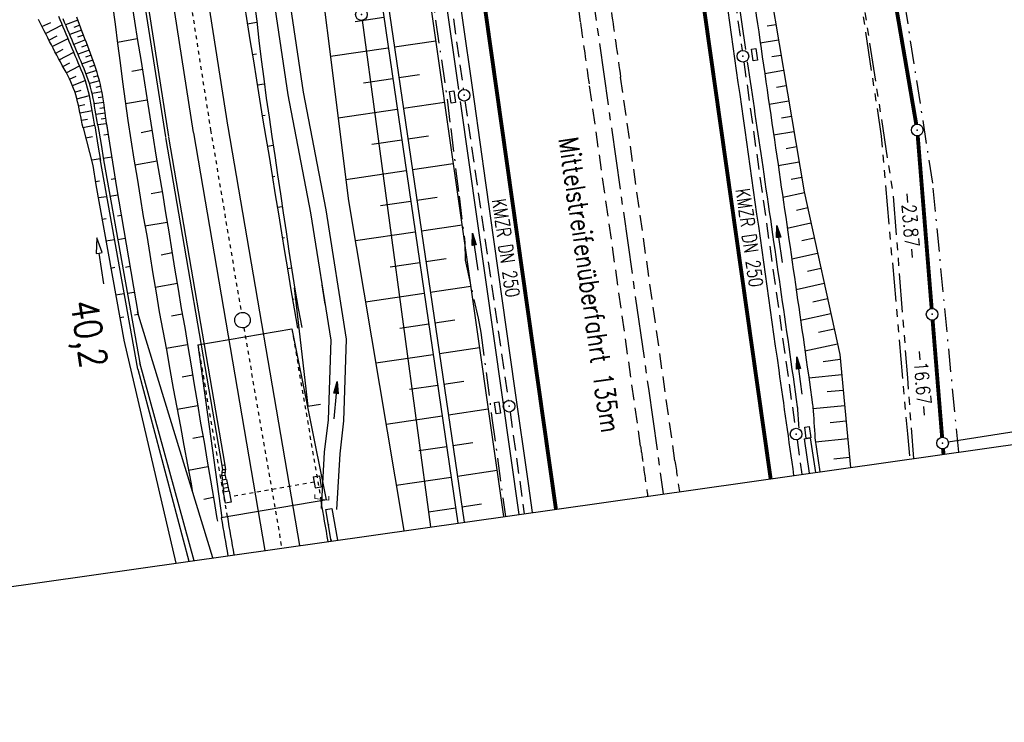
# Model space of a CAD drawing. Extents: x 446457 to 447032, y 444506 to 445688.
# Tile 4 of 83: x 446741 to 446869, y 444506 to 444596. Entities that reach past the tile are written whole.
import ezdxf
from ezdxf.enums import TextEntityAlignment as Align

# ---------------------------------------------------------------- set-up
doc = ezdxf.new("R2010")
doc.units = 0
doc.header["$LTSCALE"] = 2
doc.header["$MEASUREMENT"] = 0
for name, pattern in [('ACAD_ISO02W100', [0.5, 0.25, -0.25]), ('ACAD_ISO10W100W', [0.5, 0.25, -0.25]), ('ACHSE', [5.5, 4, -0.5, 0.5, -0.5]), ('AUSGEZOGEN', [0]), ('BAB-FM2', [2.6, 1.5, -0.5, 0.1, -0.5]), ('GESTRICH-X2', [1.5, 1, -0.5]), ('PHANTOMX2', [5, 2.5, -0.5, 0.5, -0.5, 0.5, -0.5]), ('STRICHLINIEX2', [0.5, 0.25, -0.25])]:
    doc.linetypes.add(name, pattern=pattern)
doc.layers.get('0').update_dxf_attribs({"linetype": 'AUSGEZOGEN'})
for name, color, linetype in [('204-ABSTAND', 8, 'AUSGEZOGEN'), ('204-GRENZL', 8, 'AUSGEZOGEN'), ('204-GRENZL-BAB', 7, 'AUSGEZOGEN'), ('204-GRENZP-BAB', 7, 'AUSGEZOGEN'), ('ACHSETOP', 250, 'ACHSE'), ('ANMERKUNG', 7, 'CONTINUOUS'), ('BAB_FM', 5, 'BAB-FM2'), ('BOESCHG', 250, 'AUSGEZOGEN'), ('BW-SCHRIFT', 250, 'AUSGEZOGEN'), ('DB-Bahnachse', 7, 'CONTINUOUS'), ('DB-Böschungen', 15, 'CONTINUOUS'), ('DB-Gleisachse', 7, 'CONTINUOUS'), ('DB-GRABEN', 15, 'AUSGEZOGEN'), ('DB-Ingenieurbauwerke', 15, 'CONTINUOUS'), ('DB-Kabelanlagen', 15, 'CONTINUOUS'), ('DB-Regenrückhaltebecken_Vorflutgra', 15, 'CONTINUOUS'), ('FBRTOP', 250, 'AUSGEZOGEN'), ('KANAL', 7, 'GESTRICH-X2'), ('Lichtwellenleiter COLT', 46, 'PHANTOMX2'), ('Lichtwellenleiter GLH', 46, 'PHANTOMX2'), ('MS-UEBERFAHRT', 250, 'GESTRICH-X2'), ('MULDE', 250, 'AUSGEZOGEN'), ('PFEIL', 7, 'CONTINUOUS'), ('PFEILTOP', 200, 'AUSGEZOGEN'), ('Planeinteilung', 250, 'CONTINUOUS'), ('Rinne', 200, 'CONTINUOUS'), ('SCHSYMBOL', 200, 'AUSGEZOGEN'), ('TEXTO', 4, 'CONTINUOUS')]:
    doc.layers.add(name, color=color, linetype=linetype)
doc.styles.add('ROMANS', font='romans.shx', dxfattribs={"width": 0.8})

# ---------------------------------------------------------------- blocks, each defined once
blk = doc.blocks.new('GST')
at = {"color": 0}
blk.add_circle((0, 0), 0.75, dxfattribs=at)
blk.add_point((0, 0), dxfattribs=at)
blk = doc.blocks.new('17')
blk.add_lwpolyline([(-0.76, -1.22), (0.75, -1.22), (0.75, -1.8), (-0.76, -1.8)], close=True)
blk.add_blockref('GST', (0, 0))
blk = doc.blocks.new('13')
blk.add_lwpolyline([(0.76, 1.22), (-0.75, 1.22), (-0.75, 1.8), (0.76, 1.8)], close=True)
at = {"rotation": 180}
blk.add_blockref('GST', (0, 0), dxfattribs=at)
blk = doc.blocks.new('PFEIL2')
at = {"color": 0}
for p, q in [((0.88, 0), (-2.4, -0.01)), ((0.88, -0.27), (0.88, 0.28)), ((0.88, 0.28), (2.43, 0.01)), ((0.91, 0.27), (0.88, 0.26)), ((0.97, 0.26), (0.88, 0.25)), ((1.02, 0.25), (0.88, 0.23)), ((1.07, 0.24), (0.88, 0.21)), ((1.13, 0.23), (0.88, 0.19)), ((1.18, 0.22), (0.88, 0.17)), ((1.24, 0.21), (0.88, 0.15)), ((1.29, 0.21), (0.88, 0.14)), ((1.34, 0.2), (0.88, 0.12)), ((1.4, 0.19), (0.88, 0.1)), ((1.45, 0.18), (0.88, 0.08)), ((1.51, 0.17), (0.88, 0.06)), ((1.56, 0.16), (0.88, 0.04)), ((1.61, 0.15), (0.88, 0.02)), ((1.67, 0.14), (0.88, 0.01)), ((1.72, 0.13), (0.88, -0.01)), ((1.78, 0.12), (0.88, -0.03)), ((1.83, 0.11), (0.88, -0.05)), ((1.88, 0.1), (0.88, -0.07)), ((1.94, 0.09), (0.88, -0.09)), ((2.05, 0.08), (0.88, -0.12)), ((1.99, 0.08), (0.88, -0.11)), ((2.1, 0.07), (0.88, -0.14)), ((2.15, 0.06), (0.88, -0.16)), ((2.21, 0.05), (0.88, -0.18)), ((2.26, 0.04), (0.88, -0.2)), ((2.32, 0.03), (0.88, -0.22)), ((2.37, 0.02), (0.88, -0.23)), ((2.42, 0.01), (0.88, -0.25)), ((2.43, 0.01), (0.88, -0.27))]:
    blk.add_line(p, q, dxfattribs=at)
blk = doc.blocks.new('1135420')
blk.add_line((1135, 0), (1135, 297))

msp = doc.modelspace()

# ---------------------------------------------------------------- linework, layer by layer
at = {"layer": '204-GRENZL'}
msp.add_line((446959.85, 444557.5), (446861.28, 444541.93), dxfattribs=at)
at = {"layer": '204-GRENZL-BAB', "const_width": 0.5, "flags": 128}
for points in [[(446844.42, 444657.11), (446857.14, 444582.96)], [(446857.33, 444581.47), (446859.13, 444559.18)], [(446860.48, 444542.56), (446859.25, 444557.68)], [(446860.6, 444541.06), (446860.66, 444540.37)]]:
    msp.add_lwpolyline(points, dxfattribs=at)
at = {"layer": '204-GRENZL-BAB', "flags": 128}
msp.add_lwpolyline([(446785.6, 444596.38), (446794.43, 444530.98)], dxfattribs=at)
at = {"layer": 'ACHSETOP', "color": 0}
msp.add_lwpolyline([(446727.83, 445217.17), (446745.37, 445093.41), (446759.4, 444994.4), (446773.44, 444895.39), (446790.98, 444771.62), (446808.52, 444647.86), (446822.55, 444548.85), (446824.48, 444535.24)], dxfattribs=at)
at = {"layer": 'BAB_FM'}
for points in [[(446862.62, 444540.65), (446859.27, 444575.35), (446851.6, 444624.75), (446843.34, 444674.07), (446841.63, 444688.48), (446841.23, 444691.45), (446837.45, 444723.75), (446830.25, 444764.13), (446827.21, 444772.77), (446827.21, 444772.77), (446817.95, 444821.93), (446816.5, 444832.07), (446814.41, 444844.56), (446813.44, 444850.64), (446810.13, 444872.9), (446796.62, 444958.13), (446794.7, 444970.14), (446787.28, 445019.58), (446781.51, 445054.49), (446775.97, 445090.7)], [(446794.31, 444601.56), (446796.57, 444586.2), (446797.03, 444582.43), (446798.11, 444573.69), (446798.85, 444567.71), (446798.88, 444565.43), (446800.58, 444557.92), (446800.93, 444556.09), (446802.36, 444545.03), (446804.09, 444532.35)]]:
    msp.add_lwpolyline(points, dxfattribs=at)
at = {"layer": 'BOESCHG'}
for p, q in [((446784.7, 444596.24), (446788.39, 444596.78)), ((446837.87, 444595.65), (446839.02, 444595.84)), ((446839.02, 444595.84), (446839.02, 444595.84)), ((446781.52, 444591.73), (446788.97, 444592.82)), ((446789.76, 444592.95), (446795.1, 444593.74)), ((446837, 444593.47), (446839.35, 444593.87)), ((446839.35, 444593.87), (446839.35, 444593.87)), ((446838.49, 444591.7), (446839.69, 444591.9)), ((446839.68, 444591.9), (446839.69, 444591.9)), ((446790.34, 444588.99), (446793, 444589.39)), ((446837.58, 444589.51), (446840.02, 444589.93)), ((446840.02, 444589.93), (446840.02, 444589.93)), ((446785.78, 444588.31), (446789.55, 444588.87)), ((446839.11, 444587.74), (446840.35, 444587.95)), ((446840.35, 444587.95), (446840.35, 444587.95)), ((446790.92, 444585.04), (446796.23, 444585.82)), ((446838.15, 444585.55), (446840.68, 444585.98)), ((446840.68, 444585.98), (446840.68, 444585.98)), ((446782.51, 444583.79), (446790.13, 444584.91)), ((446839.73, 444583.79), (446841.02, 444584.01)), ((446841.02, 444584.01), (446841.02, 444584.01)), ((446791.5, 444581.08), (446794.15, 444581.47)), ((446838.73, 444581.59), (446841.35, 444582.04)), ((446841.35, 444582.04), (446841.35, 444582.04)), ((446786.86, 444580.39), (446790.71, 444580.95)), ((446840.35, 444579.84), (446841.68, 444580.07)), ((446841.68, 444580.07), (446841.68, 444580.07)), ((446792.08, 444577.12), (446797.36, 444577.9)), ((446839.31, 444577.64), (446842.02, 444578.09)), ((446842.01, 444578.09), (446842.02, 444578.09)), ((446783.51, 444575.85), (446791.29, 444576.99)), ((446840.97, 444575.89), (446842.35, 444576.12)), ((446842.35, 444576.12), (446842.35, 444576.12)), ((446839.91, 444573.54), (446842.69, 444574.15)), ((446842.69, 444574.15), (446842.69, 444574.15)), ((446787.96, 444572.46), (446791.87, 444573.04)), ((446792.66, 444573.16), (446795.29, 444573.55)), ((446841.66, 444571.88), (446843.12, 444572.2)), ((446843.11, 444572.2), (446843.12, 444572.2)), ((446793.24, 444569.21), (446798.49, 444569.98)), ((446840.49, 444569.57), (446843.54, 444570.24)), ((446843.54, 444570.24), (446843.54, 444570.24)), ((446784.72, 444567.94), (446792.45, 444569.08)), ((446842.37, 444567.94), (446843.97, 444568.29)), ((446843.97, 444568.29), (446843.97, 444568.29)), ((446841.06, 444565.61), (446844.4, 444566.33)), ((446844.39, 444566.33), (446844.4, 444566.33)), ((446789.21, 444564.56), (446793.04, 444565.12)), ((446793.82, 444565.25), (446796.44, 444565.63)), ((446843.09, 444564), (446844.82, 444564.38)), ((446844.82, 444564.38), (446844.82, 444564.38)), ((446841.64, 444561.64), (446845.25, 444562.43)), ((446845.25, 444562.43), (446845.25, 444562.43)), ((446786.04, 444560.05), (446793.62, 444561.16)), ((446794.4, 444561.29), (446799.62, 444562.06)), ((446843.8, 444560.06), (446845.68, 444560.47)), ((446845.68, 444560.47), (446845.68, 444560.47)), ((446842.21, 444557.67), (446846.1, 444558.52)), ((446846.1, 444558.52), (446846.1, 444558.52)), ((446794.98, 444557.33), (446797.58, 444557.71)), ((446790.45, 444556.65), (446794.2, 444557.2)), ((446844.51, 444556.12), (446846.53, 444556.56)), ((446846.53, 444556.56), (446846.53, 444556.56)), ((446795.57, 444553.38), (446800.75, 444554.14)), ((446842.77, 444553.7), (446846.96, 444554.61)), ((446846.95, 444554.61), (446846.96, 444554.61)), ((446787.36, 444552.16), (446794.78, 444553.25)), ((446845.12, 444552.34), (446847.31, 444552.65)), ((446847.31, 444552.65), (446847.31, 444552.65)), ((446796.15, 444549.42), (446798.73, 444549.8)), ((446843.27, 444550.24), (446847.51, 444550.66)), ((446847.51, 444550.66), (446847.51, 444550.66)), ((446791.69, 444548.75), (446795.36, 444549.29)), ((446845.62, 444548.46), (446847.7, 444548.66)), ((446847.7, 444548.66), (446847.7, 444548.66)), ((446796.73, 444545.46), (446801.88, 444546.22)), ((446843.81, 444546.28), (446847.89, 444546.67)), ((446847.89, 444546.67), (446847.89, 444546.67)), ((446788.69, 444544.27), (446795.94, 444545.33)), ((446846.01, 444544.48), (446848.09, 444544.68)), ((446848.09, 444544.68), (446848.09, 444544.68)), ((446848.31, 444542.34), (446844.14, 444541.92)), ((446848.28, 444542.69), (446848.28, 444542.69)), ((446792.93, 444540.85), (446796.52, 444541.37)), ((446797.31, 444541.5), (446799.88, 444541.88)), ((446848.47, 444540.7), (446848.47, 444540.7)), ((446848.54, 444539.97), (446846.49, 444539.75)), ((446797.89, 444537.55), (446803.01, 444538.3)), ((446790.01, 444536.38), (446797.1, 444537.42)), ((446794.18, 444532.94), (446797.68, 444533.46)), ((446798.47, 444533.59), (446801.02, 444533.96))]:
    msp.add_line(p, q, dxfattribs=at)
for points in [[(446765, 444713.2), (446772.73, 444661.77), (446783.85, 444573.08), (446790.82, 444531.57), (446791, 444530.5)], [(446771.92, 444711.61), (446779.12, 444661.23), (446788.34, 444597.13), (446797.97, 444531.48)], [(446772.71, 444711.73), (446779.91, 444661.34), (446789.13, 444597.24), (446798.76, 444531.6)], [(446844.06, 444542.47), (446844.69, 444538.11)], [(446848.28, 444542.69), (446848.67, 444538.67)]]:
    msp.add_lwpolyline(points, dxfattribs=at)
msp.add_lwpolyline([(446824.93, 444687.39, -0.00803), (446826.56, 444680.29, -0.011267), (446827.53, 444675.2, -0.000159), (446828.37, 444670.12, -0.006988), (446828.39, 444670, -0.002241), (446829.36, 444662.65, 0.001494), (446830.8, 444651.63, 0.000027), (446831.58, 444645.81, 0.00094), (446831.6, 444645.64, 0.000226), (446831.74, 444644.67, 0.000017), (446833.55, 444631.64, 0.00026), (446835.73, 444616, -0.001155), (446836.21, 444612.48), (446842.66, 444574.26), (446847.26, 444553.24), (446848.28, 444542.69)], format="xyb", dxfattribs=at)
at = {"layer": 'DB-Bahnachse', "linetype": 'ACAD_ISO10W100W'}
for p, q in [((446762.12, 444607.27), (446766.02, 444582.24)), ((446766.02, 444582.24), (446766.22, 444581.04)), ((446766.03, 444582.24), (446769.98, 444558.67)), ((446770.31, 444556.69), (446775.22, 444528.26))]:
    msp.add_line(p, q, dxfattribs=at)
at = {"layer": 'DB-Bahnachse', "linetype": 'Continuous'}
msp.add_ellipse((446770.15, 444557.68), major_axis=(-0.707, 0.707), ratio=1, start_param=2.514591, end_param=8.797776, dxfattribs=at)
at = {"layer": 'DB-Böschungen', "linetype": 'Continuous'}
for p, q in [((446753.38, 444598.34), (446753.72, 444595.86)), ((446755.8, 444598.72), (446756.19, 444596.25)), ((446770.36, 444598.54), (446770.75, 444596.07)), ((446771.64, 444598.75), (446771.98, 444596.27)), ((446753.72, 444595.86), (446754.01, 444593.38)), ((446756.19, 444596.25), (446756.58, 444593.78)), ((446770.75, 444596.07), (446771.14, 444593.61)), ((446770.77, 444595.93), (446772, 444596.12)), ((446771.98, 444596.27), (446772.27, 444593.78)), ((446756.55, 444593.98), (446753.99, 444593.53)), ((446754.01, 444593.38), (446754.35, 444590.9)), ((446756.58, 444593.78), (446757.02, 444591.32)), ((446771.14, 444593.61), (446771.58, 444591.14)), ((446772.27, 444593.78), (446772.56, 444591.3)), ((446771.39, 444591.98), (446771.94, 444592.06)), ((446754.35, 444590.9), (446754.64, 444588.42)), ((446757.02, 444591.32), (446757.41, 444588.85)), ((446771.58, 444591.14), (446771.97, 444588.67)), ((446772.56, 444591.3), (446772.9, 444588.82)), ((446757.22, 444590.04), (446755.85, 444589.77)), ((446754.64, 444588.42), (446754.99, 444585.94)), ((446757.41, 444588.85), (446757.8, 444586.38)), ((446771.97, 444588.67), (446772.36, 444586.21)), ((446772.07, 444588.03), (446772.96, 444588.17)), ((446772.9, 444588.82), (446773.2, 444586.34)), ((446754.99, 444585.94), (446755.33, 444583.46)), ((446757.85, 444586.09), (446755.04, 444585.59)), ((446757.8, 444586.38), (446758.19, 444583.91)), ((446772.36, 444586.21), (446772.75, 444583.74)), ((446773.2, 444586.34), (446773.59, 444583.87)), ((446772.69, 444584.08), (446773.09, 444584.14)), ((446755.33, 444583.46), (446755.72, 444580.94)), ((446758.19, 444583.91), (446758.58, 444581.45)), ((446772.75, 444583.74), (446773.14, 444581.27)), ((446773.59, 444583.87), (446773.93, 444581.39)), ((446758.47, 444582.14), (446757.05, 444581.86)), ((446758.58, 444581.45), (446758.97, 444578.98)), ((446773.93, 444581.39), (446774.32, 444578.92)), ((446755.72, 444580.94), (446756.12, 444578.47)), ((446773.14, 444581.27), (446773.58, 444578.8)), ((446773.37, 444580.14), (446774.11, 444580.26)), ((446758.97, 444578.98), (446759.41, 444576.51)), ((446774.32, 444578.92), (446774.66, 444576.44)), ((446756.12, 444578.47), (446756.56, 444576.01)), ((446759.15, 444578.19), (446756.24, 444577.68)), ((446773.58, 444578.8), (446773.97, 444576.34)), ((446759.41, 444576.51), (446759.8, 444574.05)), ((446773.97, 444576.34), (446774.36, 444573.87)), ((446774.66, 444576.44), (446775.05, 444573.98)), ((446756.56, 444576.01), (446756.95, 444573.54)), ((446773.99, 444576.19), (446774.34, 444576.24)), ((446759.77, 444574.24), (446758.35, 444573.97)), ((446759.8, 444574.05), (446760.2, 444571.53)), ((446774.36, 444573.87), (446774.8, 444571.4)), ((446775.05, 444573.98), (446775.38, 444571.55)), ((446756.95, 444573.54), (446757.34, 444571.07)), ((446760.2, 444571.53), (446760.64, 444569.06)), ((446774.67, 444572.24), (446775.26, 444572.34)), ((446774.8, 444571.4), (446775.19, 444568.94)), ((446775.38, 444571.55), (446775.77, 444569.08)), ((446757.34, 444571.07), (446757.78, 444568.61)), ((446760.44, 444570.3), (446757.54, 444569.79)), ((446760.64, 444569.06), (446761.03, 444566.6)), ((446775.19, 444568.94), (446775.57, 444566.52)), ((446775.77, 444569.08), (446776.11, 444566.6)), ((446757.78, 444568.61), (446758.17, 444566.14)), ((446775.29, 444568.29), (446775.59, 444568.34)), ((446758.17, 444566.14), (446758.56, 444563.67)), ((446761.07, 444566.35), (446759.65, 444566.07)), ((446761.03, 444566.6), (446761.42, 444564.13)), ((446775.57, 444566.52), (446776.01, 444564.05)), ((446776.11, 444566.6), (446776.51, 444564.13)), ((446758.56, 444563.67), (446759, 444561.21)), ((446761.42, 444564.13), (446761.86, 444561.66)), ((446775.96, 444564.35), (446776.46, 444564.43)), ((446776.01, 444564.05), (446776.4, 444561.58)), ((446776.51, 444564.13), (446776.9, 444561.66)), ((446761.74, 444562.41), (446758.89, 444561.9)), ((446759, 444561.21), (446759.39, 444558.74)), ((446761.86, 444561.66), (446762.25, 444559.2)), ((446776.4, 444561.58), (446776.84, 444559.12)), ((446776.9, 444561.66), (446777.34, 444559.2)), ((446776.59, 444560.4), (446776.84, 444560.44)), ((446759.39, 444558.74), (446759.88, 444556.29)), ((446762.25, 444559.2), (446762.69, 444556.73)), ((446776.84, 444559.12), (446777.23, 444556.65)), ((446777.34, 444559.2), (446777.82, 444556.75)), ((446762.37, 444558.45), (446760.99, 444558.19)), ((446759.88, 444556.29), (446760.32, 444553.83)), ((446762.69, 444556.73), (446763.08, 444554.26)), ((446763.04, 444554.51), (446760.28, 444554.02)), ((446760.32, 444553.83), (446760.76, 444551.32)), ((446763.08, 444554.26), (446763.52, 444551.8)), ((446760.76, 444551.32), (446761.2, 444548.85)), ((446763.52, 444551.8), (446763.91, 444549.33)), ((446763.72, 444550.57), (446762.34, 444550.3)), ((446761.2, 444548.85), (446761.69, 444546.4)), ((446763.91, 444549.33), (446764.35, 444546.87)), ((446761.69, 444546.4), (446762.13, 444543.94)), ((446764.39, 444546.63), (446761.73, 444546.15)), ((446764.35, 444546.87), (446764.74, 444544.4)), ((446762.13, 444543.94), (446762.57, 444541.48)), ((446764.74, 444544.4), (446765.18, 444541.94)), ((446765.07, 444542.68), (446763.74, 444542.42)), ((446762.57, 444541.48), (446763.06, 444539.02)), ((446765.18, 444541.94), (446765.57, 444539.47)), ((446765.57, 444539.47), (446766.01, 444537.01)), ((446763.06, 444539.02), (446763.5, 444536.56)), ((446765.69, 444538.73), (446763.18, 444538.28)), ((446766.01, 444537.01), (446766.45, 444534.55)), ((446763.5, 444536.56), (446763.67, 444535.64)), ((446766.36, 444534.79), (446765.14, 444534.54)), ((446766.45, 444534.55), (446766.84, 444532.08)), ((446766.84, 444532.08), (446766.9, 444531.73))]:
    msp.add_line(p, q, dxfattribs=at)
at = {"layer": 'DB-Gleisachse', "linetype": 'Continuous'}
for p, q in [((446748.31, 444681.09), (446763.8, 444581.89)), ((446752.76, 444681.79), (446768.25, 444582.58)), ((446763.82, 444581.86), (446773.05, 444527.95)), ((446768.25, 444582.62), (446777.51, 444528.58))]:
    msp.add_line(p, q, dxfattribs=at)
at = {"layer": 'DB-GRABEN', "linetype": 'Continuous'}
for p, q in [((446751.09, 444582.74), (446751.48, 444580.27)), ((446752.6, 444583.03), (446752.6, 444582.98)), ((446752.6, 444582.98), (446752.99, 444580.51)), ((446752.25, 444581.6), (446752.81, 444581.69)), ((446751.48, 444580.27), (446751.8, 444578.29)), ((446751.88, 444580.33), (446752.19, 444578.35)), ((446752.99, 444580.51), (446753.88, 444574.82)), ((446751.77, 444578.49), (446750.72, 444578.32)), ((446750.83, 444577.63), (446751.22, 444575.16)), ((446756.64, 444551.34), (446751.77, 444578.49)), ((446753.27, 444578.73), (446752.16, 444578.55)), ((446752.19, 444578.35), (446756.94, 444551.93)), ((446751.15, 444575.58), (446751.69, 444575.67)), ((446751.22, 444575.16), (446754.86, 444554.88)), ((446753.71, 444575.93), (446753.18, 444575.85)), ((446753.03, 444573.7), (446754.04, 444573.86)), ((446753.88, 444574.82), (446756.67, 444558.39)), ((446752.65, 444573.59), (446751.52, 444573.46)), ((446752.02, 444570.7), (446752.55, 444570.81)), ((446754.5, 444571.18), (446754, 444571.08)), ((446751.35, 444568.31), (446751.25, 444566.27)), ((446752.04, 444566.39), (446751.35, 444568.31)), ((446753.64, 444568.03), (446752.52, 444567.88)), ((446754.04, 444568.07), (446754.99, 444568.28)), ((446751.25, 444566.27), (446751.64, 444566.33)), ((446751.64, 444566.33), (446752.04, 444566.39)), ((446752.23, 444562.37), (446751.64, 444566.33)), ((446753.15, 444564.4), (446753.68, 444564.51)), ((446755.62, 444564.59), (446755.03, 444564.47)), ((446754.89, 444561.09), (446753.77, 444560.91)), ((446755.28, 444561.15), (446756.18, 444561.3)), ((446780.4, 444562.22), (446780.8, 444559.75)), ((446754.3, 444558.01), (446754.84, 444558.1)), ((446756.67, 444558.39), (446756.21, 444558.32))]:
    msp.add_line(p, q, dxfattribs=at)
at = {"layer": 'DB-Ingenieurbauwerke', "linetype": 'Continuous'}
for p, q in [((446776.8, 444561.83), (446778.59, 444546.56)), ((446766.31, 444527), (446756.61, 444558.75)), ((446764.39, 444554.51), (446776.52, 444556.54)), ((446776.52, 444556.54), (446780.95, 444534.48)), ((446754.81, 444555.1), (446761.52, 444526.32)), ((446764.39, 444554.51), (446767.5, 444532.17)), ((446756.86, 444552.23), (446763.87, 444526.65)), ((446756.64, 444551.34), (446763.23, 444526.56)), ((446778.59, 444546.56), (446780.22, 444546.84)), ((446781.03, 444534.49), (446767.41, 444532.16))]:
    msp.add_line(p, q, dxfattribs=at)
at = {"layer": 'DB-Ingenieurbauwerke', "linetype": 'ACAD_ISO02W100'}
for p, q in [((446776.52, 444556.54), (446780.32, 444534.14)), ((446764.39, 444554.51), (446768.2, 444532.05))]:
    msp.add_line(p, q, dxfattribs=at)
at = {"layer": 'DB-Ingenieurbauwerke', "linetype": 'Continuous'}
for centre, major_axis, start_param, end_param in [((452989.34, 445600.77), (-995.79, 6220.8), 1.582158, 1.583005), ((452976.73, 445597.22), (-998.87, 6220.31), 1.581448, 1.582235), ((452977.5, 445597.44), (-991.65, 6221.47), 1.582622, 1.583412)]:
    msp.add_ellipse(centre, major_axis=major_axis, ratio=1, start_param=start_param, end_param=end_param, dxfattribs=at)
at = {"layer": 'DB-Kabelanlagen', "linetype": 'Continuous'}
for p, q in [((446745.1, 444680.59), (446760.59, 444581.39)), ((446744.7, 444680.53), (446760.2, 444581.33)), ((446760.22, 444581.24), (446767.47, 444538.91)), ((446760.61, 444581.31), (446767.87, 444538.98)), ((446767.86, 444538.98), (446767.47, 444538.91)), ((446767.47, 444538.91), (446767.56, 444538.36)), ((446767.49, 444537.59), (446767.56, 444538.36)), ((446767.97, 444538.37), (446767.56, 444538.36)), ((446767.86, 444538.98), (446767.97, 444538.37)), ((446767.89, 444537.61), (446767.97, 444538.37)), ((446768.1, 444537.13), (446767.46, 444537.02)), ((446767.46, 444537.02), (446767.73, 444535.48)), ((446767.89, 444537.61), (446767.49, 444537.59)), ((446767.49, 444537.59), (446767.58, 444537.04)), ((446767.93, 444537.96), (446767.53, 444538)), ((446767.89, 444537.61), (446767.98, 444537.11)), ((446768.1, 444537.13), (446768.37, 444535.59)), ((446779.29, 444537.46), (446780.07, 444537.6)), ((446779.29, 444537.46), (446779.53, 444536.03)), ((446780.07, 444537.6), (446780.32, 444536.17)), ((446768.2, 444536.58), (446767.56, 444536.47)), ((446768.28, 444536.08), (446767.64, 444535.97)), ((446779.53, 444536.03), (446780.32, 444536.17)), ((446768.44, 444535.6), (446767.65, 444535.47)), ((446767.65, 444535.47), (446767.9, 444534.04)), ((446768.44, 444535.6), (446768.68, 444534.18)), ((446768.68, 444534.18), (446767.9, 444534.04))]:
    msp.add_line(p, q, dxfattribs=at)
at = {"layer": 'DB-Kabelanlagen', "linetype": 'STRICHLINIEX2'}
msp.add_line((446779.41, 444536.75), (446768.55, 444534.89), dxfattribs=at)
at = {"layer": 'DB-Regenrückhaltebecken_Vorflutgra', "linetype": 'Continuous'}
for p, q in [((446746.61, 444596.42), (446746.42, 444596.89)), ((446748.92, 444596.31), (446748.74, 444596.78)), ((446744.06, 444595.98), (446743.83, 444596.5)), ((446744.31, 444595.47), (446744.06, 444595.98)), ((446744.26, 444595.56), (446745.39, 444596.11)), ((446744.55, 444595), (446744.31, 444595.47)), ((446744.71, 444594.68), (446746.87, 444595.79)), ((446746.8, 444595.96), (446746.61, 444596.42)), ((446747, 444595.49), (446746.8, 444595.96)), ((446747.17, 444596.11), (446746.98, 444596.57)), ((446747.19, 444595.03), (446747, 444595.49)), ((446747.37, 444595.65), (446747.17, 444596.11)), ((446748.88, 444596.41), (446747.3, 444595.81)), ((446747.56, 444595.19), (446747.37, 444595.65)), ((446749.13, 444595.77), (446748.35, 444595.47)), ((446749.1, 444595.84), (446748.92, 444596.31)), ((446749.28, 444595.37), (446749.1, 444595.84)), ((446749.46, 444594.91), (446749.28, 444595.37)), ((446744.78, 444594.56), (446744.55, 444595)), ((446745.01, 444594.11), (446744.78, 444594.56)), ((446745.24, 444593.66), (446745.01, 444594.11)), ((446745.15, 444593.83), (446746.2, 444594.37)), ((446747.39, 444594.57), (446747.19, 444595.03)), ((446747.58, 444594.11), (446747.39, 444594.57)), ((446747.76, 444594.73), (446747.56, 444595.19)), ((446747.78, 444593.65), (446747.58, 444594.11)), ((446747.95, 444594.27), (446747.76, 444594.73)), ((446749.37, 444595.12), (446747.84, 444594.54)), ((446748.14, 444593.81), (446747.95, 444594.27)), ((446749.62, 444594.48), (446748.86, 444594.19)), ((446749.63, 444594.44), (446749.46, 444594.91)), ((446749.81, 444593.97), (446749.63, 444594.44)), ((446745.47, 444593.22), (446745.24, 444593.66)), ((446745.7, 444592.77), (446745.47, 444593.22)), ((446745.59, 444592.98), (446747.62, 444594.03)), ((446747.97, 444593.19), (446747.78, 444593.65)), ((446748.17, 444592.73), (446747.97, 444593.19)), ((446748.34, 444593.35), (446748.14, 444593.81)), ((446748.53, 444592.89), (446748.34, 444593.35)), ((446749.86, 444593.84), (446748.38, 444593.26)), ((446748.73, 444592.43), (446748.53, 444592.89)), ((446750.11, 444593.19), (446749.38, 444592.91)), ((446749.99, 444593.5), (446749.81, 444593.97)), ((446750.17, 444593.04), (446749.99, 444593.5)), ((446750.35, 444592.57), (446750.17, 444593.04)), ((446745.93, 444592.33), (446745.7, 444592.77)), ((446746.16, 444591.88), (446745.93, 444592.33)), ((446746.04, 444592.12), (446747.01, 444592.64)), ((446746.39, 444591.44), (446746.16, 444591.88)), ((446746.48, 444591.26), (446748.36, 444592.28)), ((446748.36, 444592.27), (446748.17, 444592.73)), ((446748.56, 444591.81), (446748.36, 444592.27)), ((446748.75, 444591.35), (446748.56, 444591.81)), ((446748.92, 444591.97), (446748.73, 444592.43)), ((446750.36, 444592.54), (446748.91, 444592)), ((446749.12, 444591.51), (446748.92, 444591.97)), ((446750.6, 444591.89), (446749.89, 444591.63)), ((446750.52, 444592.1), (446750.35, 444592.57)), ((446750.69, 444591.63), (446750.52, 444592.1)), ((446750.86, 444591.16), (446750.69, 444591.63)), ((446746.63, 444591), (446746.39, 444591.44)), ((446746.88, 444590.56), (446746.63, 444591)), ((446747.12, 444590.12), (446746.88, 444590.56)), ((446746.95, 444590.42), (446747.84, 444590.91)), ((446747.4, 444589.6), (446749.11, 444590.49)), ((446748.95, 444590.89), (446748.75, 444591.35)), ((446749.14, 444590.43), (446748.95, 444590.89)), ((446749.31, 444591.05), (446749.12, 444591.51)), ((446749.33, 444589.97), (446749.14, 444590.43)), ((446749.51, 444590.59), (446749.31, 444591.05)), ((446750.84, 444591.23), (446749.44, 444590.74)), ((446749.7, 444590.12), (446749.51, 444590.59)), ((446751.07, 444590.57), (446750.39, 444590.34)), ((446751.03, 444590.68), (446750.86, 444591.16)), ((446751.21, 444590.17), (446751.03, 444590.68)), ((446747.36, 444589.68), (446747.12, 444590.12)), ((446747.59, 444589.24), (446747.36, 444589.68)), ((446747.79, 444588.84), (446747.59, 444589.24)), ((446747.82, 444588.78), (446748.66, 444589.18)), ((446749.52, 444589.51), (446749.33, 444589.97)), ((446749.69, 444589.05), (446749.52, 444589.51)), ((446749.86, 444588.58), (446749.69, 444589.05)), ((446749.89, 444589.66), (446749.7, 444590.12)), ((446750.07, 444589.18), (446749.89, 444589.66)), ((446751.3, 444589.91), (446749.96, 444589.48)), ((446750.24, 444588.71), (446750.07, 444589.18)), ((446751.5, 444589.23), (446750.85, 444589.04)), ((446751.38, 444589.66), (446751.21, 444590.17)), ((446751.53, 444589.14), (446751.38, 444589.66)), ((446751.67, 444588.62), (446751.53, 444589.14)), ((446747.99, 444588.43), (446747.79, 444588.84)), ((446748.16, 444588.01), (446747.99, 444588.43)), ((446748.33, 444587.59), (446748.16, 444588.01)), ((446748.19, 444587.95), (446749.84, 444588.62)), ((446750.01, 444588.11), (446749.86, 444588.58)), ((446750.15, 444587.63), (446750.01, 444588.11)), ((446750.39, 444588.23), (446750.24, 444588.71)), ((446751.69, 444588.55), (446750.39, 444588.21)), ((446750.53, 444587.74), (446750.39, 444588.23)), ((446750.66, 444587.25), (446750.53, 444587.74)), ((446751.86, 444587.86), (446751.22, 444587.71)), ((446751.8, 444588.1), (446751.67, 444588.62)), ((446751.92, 444587.57), (446751.8, 444588.1)), ((446748.48, 444587.17), (446748.33, 444587.59)), ((446748.62, 444586.74), (446748.48, 444587.17)), ((446748.5, 444587.11), (446749.32, 444587.38)), ((446748.75, 444586.3), (446748.62, 444586.74)), ((446748.77, 444586.24), (446750.39, 444586.68)), ((446750.27, 444587.16), (446750.15, 444587.63)), ((446750.39, 444586.67), (446750.27, 444587.16)), ((446750.49, 444586.19), (446750.39, 444586.67)), ((446750.78, 444586.76), (446750.66, 444587.25)), ((446752, 444587.16), (446750.74, 444586.92)), ((446750.88, 444586.27), (446750.78, 444586.76)), ((446752.13, 444586.46), (446751.51, 444586.36)), ((446752.03, 444587.04), (446751.92, 444587.57)), ((446752.12, 444586.52), (446752.03, 444587.04)), ((446752.2, 444585.98), (446752.12, 444586.52)), ((446748.86, 444585.86), (446748.75, 444586.3)), ((446748.96, 444585.42), (446748.86, 444585.86)), ((446749.06, 444584.95), (446748.96, 444585.42)), ((446748.98, 444585.34), (446749.78, 444585.52)), ((446750.58, 444585.7), (446750.49, 444586.19)), ((446750.67, 444585.21), (446750.58, 444585.7)), ((446750.75, 444584.72), (446750.67, 444585.21)), ((446750.98, 444585.77), (446750.88, 444586.27)), ((446751.06, 444585.28), (446750.98, 444585.77)), ((446752.23, 444585.77), (446751.01, 444585.6)), ((446751.14, 444584.78), (446751.06, 444585.28)), ((446752.27, 444585.48), (446752.2, 444585.98)), ((446752.34, 444584.98), (446752.27, 444585.48)), ((446749.16, 444584.46), (446749.06, 444584.95)), ((446749.26, 444583.97), (446749.16, 444584.46)), ((446749.17, 444584.42), (446750.74, 444584.74)), ((446749.36, 444583.48), (446749.26, 444583.97)), ((446750.83, 444584.22), (446750.75, 444584.72)), ((446750.91, 444583.73), (446750.83, 444584.22)), ((446751.22, 444584.29), (446751.14, 444584.78)), ((446751.3, 444583.8), (446751.22, 444584.29)), ((446752.42, 444584.4), (446751.23, 444584.24)), ((446752.33, 444585.08), (446751.72, 444585)), ((446752.41, 444584.48), (446752.34, 444584.98)), ((446752.47, 444583.99), (446752.41, 444584.48)), ((446752.54, 444583.49), (446752.47, 444583.99)), ((446749.36, 444583.48), (446750.13, 444583.64)), ((446749.46, 444582.99), (446749.36, 444583.48)), ((446749.56, 444582.5), (446749.46, 444582.99)), ((446749.55, 444582.54), (446751.05, 444582.85)), ((446750.99, 444583.24), (446750.91, 444583.73)), ((446751.07, 444582.74), (446750.99, 444583.24)), ((446751.09, 444582.74), (446751.48, 444580.27)), ((446751.38, 444583.3), (446751.3, 444583.8)), ((446751.46, 444582.81), (446751.38, 444583.3)), ((446752.6, 444583.03), (446751.45, 444582.88)), ((446751.47, 444582.8), (446751.88, 444580.33)), ((446752.51, 444583.71), (446751.92, 444583.64)), ((446752.6, 444583), (446752.54, 444583.49)), ((446752.6, 444583), (446752.99, 444580.51)), ((446752.6, 444582.98), (446752.99, 444580.51)), ((446749.56, 444582.5), (446750.83, 444577.63)), ((446752.25, 444581.6), (446752.81, 444581.69)), ((446752.25, 444581.6), (446752.81, 444581.69)), ((446749.9, 444581.2), (446750.79, 444581.37)), ((446751.48, 444580.27), (446751.8, 444578.29)), ((446751.48, 444580.27), (446751.8, 444578.29)), ((446751.88, 444580.33), (446752.19, 444578.35)), ((446751.88, 444580.33), (446752.19, 444578.35))]:
    msp.add_line(p, q, dxfattribs=at)
at = {"layer": 'FBRTOP', "const_width": 0.5}
for points in [[(446741.69, 445219.14, -0.000001), (446752.97, 445139.57, -0.000002), (446759.23, 445095.37), (446773.27, 444996.36), (446787.3, 444897.35, -0.000001), (446796.07, 444835.47, 0.000001), (446804.84, 444773.59, 0.000003), (446813.61, 444711.71, -0.000002), (446822.38, 444649.83, -0.000001), (446829.4, 444600.32, 0.000001), (446836.41, 444550.82, 0.000001), (446838.34, 444537.21, -0.000003)], [(446713.97, 445215.21, -0.000001), (446725.24, 445135.65, -0.000002), (446731.51, 445091.44), (446745.54, 444992.43), (446759.58, 444893.42, -0.000001), (446768.35, 444831.54, 0.000001), (446777.12, 444769.66, 0.000003), (446785.89, 444707.78, -0.000002), (446794.66, 444645.9, -0.000001), (446801.68, 444596.39, 0.000001), (446808.69, 444546.89, 0.000001), (446810.62, 444533.28, -0.000003)], [(446769.38, 444909.08, 0.000143), (446772.83, 444884.71, 0.000117), (446776.4, 444859.65, -0.00009), (446779.96, 444834.59, -0.000035), (446781.73, 444822.09, -0.000036), (446783.44, 444810.04, -0.000285), (446784.88, 444799.82, 0.000197), (446786.97, 444785, 0.000526), (446790.16, 444762.56, -0.000443), (446793.96, 444735.9, -0.000393), (446797.87, 444708.16, 0.000518), (446800.84, 444687.14, 0.000013), (446804.38, 444662.22, 0.000014), (446807.84, 444637.9, 0.000003), (446809.64, 444625.26, 0.000005), (446810.73, 444617.58, 0.000318)]]:
    msp.add_lwpolyline(points, format="xyb", dxfattribs=at)
at = {"layer": 'FBRTOP'}
msp.add_lwpolyline([(446744.66, 445219.56, -0.000001), (446755.94, 445140, -0.000002), (446762.2, 445095.79), (446776.24, 444996.78), (446790.27, 444897.77, -0.000001), (446799.04, 444835.89, 0.000001), (446807.81, 444774.01, 0.000003), (446816.58, 444712.13, -0.000002), (446825.35, 444650.25, -0.000001), (446832.37, 444600.74, 0.000001), (446839.38, 444551.24, 0.000001), (446841.31, 444537.63, -0.000003)], format="xyb", dxfattribs=at)
at = {"layer": 'FBRTOP', "flags": 128}
msp.add_lwpolyline([(446751.09, 444930.99), (446751.89, 444925.27), (446754.57, 444906.36), (446757.96, 444882.4), (446761.59, 444856.95), (446765.06, 444832.37), (446768.58, 444807.74), (446772.06, 444782.96), (446775.57, 444758.45), (446779.03, 444733.88), (446782.51, 444709.25), (446784.24, 444696.93), (446786.02, 444684.55), (446787.78, 444672.22), (446789.51, 444659.87), (446791.25, 444647.58), (446793, 444635.18), (446794.78, 444622.9), (446796.52, 444610.49), (446798.31, 444598.21), (446800.05, 444585.9), (446801.54, 444575.4), (446805.28, 444548.9), (446807.03, 444536.59), (446807.57, 444532.84)], dxfattribs=at)
at = {"layer": 'KANAL'}
for p, q in [((446827.84, 444640.87), (446834.66, 444592.5)), ((446791.94, 444635.19), (446798.66, 444587.44)), ((446834.87, 444591), (446841.53, 444543.72)), ((446798.87, 444585.97), (446804.47, 444547.31)), ((446804.69, 444545.81), (446806.53, 444532.7)), ((446841.75, 444542.22), (446842.38, 444537.78))]:
    msp.add_line(p, q, dxfattribs=at)
at = {"layer": 'Lichtwellenleiter COLT', "flags": 128}
msp.add_lwpolyline([(446692.79, 445662.92), (446697.62, 445626.43), (446699.51, 445610.08), (446701.12, 445599.89), (446704.49, 445583.96), (446719.08, 445473.01), (446719.08, 445473.01), (446725.29, 445429.53), (446728.5, 445410.35), (446733.92, 445373.24), (446741.48, 445318.19), (446755.13, 445225.19), (446765.26, 445151.35), (446774.25, 445084.41), (446787.82, 445002.89), (446798.85, 444928.12), (446811.77, 444848.06), (446819.62, 444799.09), (446824.24, 444774.74), (446831.69, 444743.96), (446835.9, 444698.3), (446836.65, 444687.9), (446840.11, 444664.74), (446852.61, 444581.42), (446856, 444543), (446856.31, 444539.75)], dxfattribs=at)
at = {"layer": 'Lichtwellenleiter GLH', "flags": 128}
msp.add_lwpolyline([(446692.94, 445662.94), (446694.76, 445648.46), (446697.71, 445624.4), (446702.7, 445593.48), (446704.09, 445590.87), (446705.66, 445578.53), (446706.26, 445574.61), (446706.21, 445571.31), (446708.38, 445551.21), (446713.04, 445519.31), (446713.04, 445519.31), (446719.28, 445473.79), (446728.19, 445417.62), (446732.74, 445387.49), (446735.53, 445360.55), (446742.41, 445313.69), (446743.03, 445308.81), (446745.08, 445297.27), (446749.13, 445269.89), (446754.57, 445230.23), (446757.91, 445205.3), (446757.91, 445205.3), (446757.91, 445205.3), (446766.68, 445145.04), (446770.44, 445116.72), (446772.74, 445096.87), (446773.12, 445091.67), (446774.79, 445079.57), (446778.01, 445063.4), (446784.57, 445023.53), (446787.82, 445002.89), (446794.7, 444957.79), (446799.77, 444924.04), (446798.85, 444928.12), (446803.48, 444899.29), (446808.63, 444867.55), (446815.33, 444831.65), (446823.36, 444777.47), (446830.86, 444742.9), (446833.85, 444709.52), (446836.82, 444691.23), (446838.95, 444675.64), (446841.52, 444660), (446846.05, 444625.75), (446849.99, 444600.7), (446854.15, 444573.8), (446856, 444550.23), (446856.77, 444539.82)], dxfattribs=at)
at = {"layer": 'MS-UEBERFAHRT'}
for points in [[(446810.73, 444617.58, -0.000138), (446813.8, 444596.16, -0.00037), (446814.94, 444588.16, -0.000005), (446821.55, 444541.4, 0.000093), (446821.92, 444538.77, 0.000015), (446822.46, 444534.96, -0.000054)], [(446826.56, 444535.54, -0.000039), (446825.99, 444539.53), (446818.97, 444589.05, -0.000343), (446817.85, 444596.92, -0.000127), (446814.87, 444618.17)]]:
    msp.add_lwpolyline(points, format="xyb", dxfattribs=at)
at = {"layer": 'MULDE'}
for points in [[(446776.84, 444718.05), (446779.13, 444708.48), (446785.66, 444662), (446788.41, 444640.64), (446803.86, 444532.32)], [(446778.78, 444718.52), (446781.09, 444708.85), (446787.64, 444662.27), (446790.39, 444640.91), (446798.02, 444587.43)], [(446798.24, 444585.9), (446805.84, 444532.6)]]:
    msp.add_lwpolyline(points, dxfattribs=at)
at = {"layer": 'MULDE', "flags": 128}
for points in [[(446758.27, 444691.37), (446761.5, 444689.22), (446766.82, 444661.95), (446777.96, 444587.1), (446780.89, 444571.9), (446783.54, 444555.23), (446783.2, 444544.68), (446782.7, 444540.44), (446782.28, 444533.23)], [(446757.92, 444689.2), (446759.7, 444688.02), (446764.85, 444661.61), (446775.99, 444586.76), (446778.92, 444571.55), (446781.54, 444555.1), (446781.2, 444544.83), (446780.71, 444540.62), (446780.29, 444533.35)]]:
    msp.add_lwpolyline(points, dxfattribs=at)
at = {"layer": 'MULDE'}
for points in [[(446823.32, 444691.32, 0.000258), (446826.8, 444665.32, 0.001641), (446827.36, 444661.23, 0.000182), (446828.63, 444652.26, 0.000041), (446834.35, 444611.99, 0.001169), (446839.29, 444577.76, -0.001291), (446843.76, 444546.75, -0.01816), (446843.8, 444546.43, -0.00113), (446844.06, 444542.47, -0.00113)], [(446828.23, 444640.87, 0.000029), (446832.37, 444611.71, 0.000652), (446835.1, 444592.61, -0.001291)], [(446835.33, 444591.04, 0.000463), (446837.31, 444577.47, -0.001291), (446841.78, 444546.47, -0.01816), (446841.8, 444546.29, -0.000717), (446841.97, 444543.79, -0.00113)]]:
    msp.add_lwpolyline(points, format="xyb", dxfattribs=at)
at = {"layer": 'Rinne', "flags": 128}
msp.add_lwpolyline([(446842.66, 444542.35), (446843.45, 444542.47)], dxfattribs=at)
at = {"layer": 'Rinne'}
for points in [[(446842.66, 444542.35), (446843.33, 444537.91)], [(446843.45, 444542.47), (446844.13, 444538.03)], [(446781.61, 444529.17), (446780.89, 444533.22), (446781.68, 444533.36), (446782.4, 444529.28)]]:
    msp.add_lwpolyline(points, dxfattribs=at)
for p in [(446781.24, 444531.25), (446781.59, 444529.28)]:
    msp.add_point(p, dxfattribs=at)

# ---------------------------------------------------------------- block references
at = {"layer": '204-GRENZP-BAB', "rotation": 278.0670990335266}
for p in [(446785.5, 444597.12), (446857.27, 444582.22), (446859.19, 444558.43), (446860.54, 444541.81)]:
    msp.add_blockref('GST', p, dxfattribs=at)
at = {"layer": 'PFEIL'}
for p, rotation in [((446839.49, 444567.5), 98.01430000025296), ((446800.19, 444566.49), 98.22659999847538)]:
    msp.add_blockref('PFEIL2', p, dxfattribs=dict(at, rotation=rotation))
at = {"layer": 'PFEILTOP'}
for p, rotation in [((446842.05, 444550.52), 97.54067950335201), ((446782.15, 444547.33), 84.28835623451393)]:
    msp.add_blockref('PFEIL2', p, dxfattribs=dict(at, rotation=rotation))
at = {"layer": 'Planeinteilung', "linetype": 'Continuous', "rotation": 278.0670990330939}
msp.add_blockref('1135420', (446457.28, 445629.54), dxfattribs=at)
at = {"layer": 'SCHSYMBOL', "rotation": 278.0671}
for name, p in [('13', (446834.76, 444591.74)), ('17', (446798.77, 444586.7)), ('17', (446804.57, 444546.57)), ('13', (446841.63, 444542.97))]:
    msp.add_blockref(name, p, dxfattribs=at)

# ---------------------------------------------------------------- texts
at = {"layer": '204-ABSTAND', "char_height": 1.8, "attachment_point": 5, "style": 'ROMANS'}
for s, insert, rotation in [('-23.87-', (446856.4, 444569.88), 274.6154), ('-16.67-', (446857.96, 444549.54), 274.6427)]:
    msp.add_mtext(s, dxfattribs=dict(at, insert=insert, rotation=rotation))
at = {"layer": 'ANMERKUNG', "style": 'ROMANS', "oblique": 7, "width": 0.5}
msp.add_text('E', height=1.8, rotation=90, dxfattribs=at).set_placement((446781.28, 444534.29))
at = {"layer": 'BW-SCHRIFT', "style": 'ROMANS', "width": 0.8}
msp.add_text('Mittelstreifenüberfahrt 135m', height=2.5, rotation=278.2751, dxfattribs=at).set_placement((446810.96, 444581.09))
at = {"layer": 'DB-Bahnachse', "linetype": 'Continuous', "style": 'ROMANS', "oblique": 0, "width": 0.8337}
msp.add_text('40,2', height=3.5, rotation=279.0755, dxfattribs=at).set_placement((446747.92, 444559.95))
at = {"layer": 'TEXTO', "style": 'ROMANS', "width": 0.75}
for rotation, p in [(278.0143, (446834.72, 444568.19)), (278.2266, (446803.27, 444566.86))]:
    msp.add_text('KMZR DN 250', height=1.8, rotation=rotation, dxfattribs=at).set_placement(p, align=Align.CENTER)

doc.saveas('drawing.dxf')
